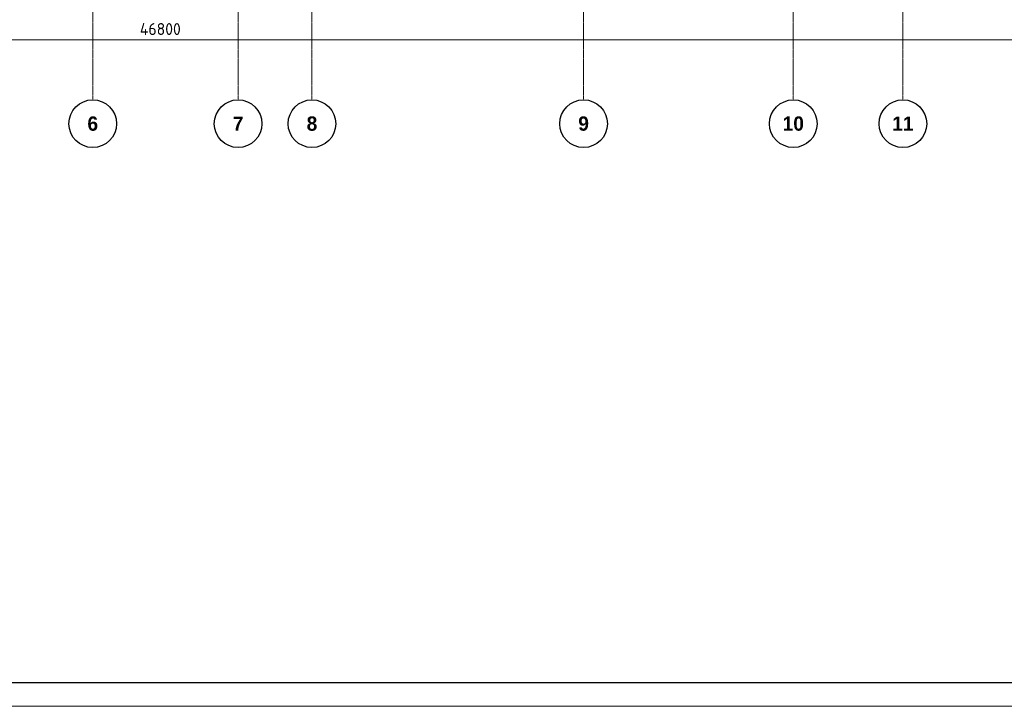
# Model space of a CAD drawing. Header units: millimetres. Extents: x 369815 to 1481759, y -423071 to -27917.
# Tile 213 of 256: x 947544 to 968205, y -108279 to -93881. Entities that reach past the tile are written whole.
import ezdxf

# ---------------------------------------------------------------- set-up
doc = ezdxf.new("R2010")
doc.units = ezdxf.units.MM
doc.linetypes.add('______5', pattern=[1100, 800, -100, 100, -100])
doc.linetypes.add('осевая', pattern=[50.8, 31.75, -6.35, 6.35, -6.35])
for name, color, linetype, lineweight in [('Оси', 40, '______5', 18), ('РАЗМЕРЫ', 1, 'Continuous', 9), ('ТОНКИЕ', 7, 'Continuous', 9)]:
    doc.layers.add(name, color=color, linetype=linetype, lineweight=lineweight)
doc.layers.add('ТОЛСТЫЕ_ОСНОВНЫЕ', color=6, linetype='Continuous')
doc.styles.add('Century Gothic', font='GOTHIC.TTF')
doc.styles.add('GOST-2.304_Type-B', font='GOST_Common.ttf')
doc.dimstyles.new('СПДС', dxfattribs={"dimscale": 100, "dimtxt": 2.5, "dimasz": 2.5, "dimexe": 1.25, "dimexo": 0, "dimtad": 1, "dimdec": 0, "dimtxsty": 'GOST-2.304_Type-B', "dimblk": 'ARCHTICK', "dimcen": 2.5, "dimdle": 2, "dimadec": 0, "dimazin": 2, "dimtfac": 0.75, "dimtdec": 0, "dimtmove": 1, "dimatfit": 3, "dimfxl": 1, "dimtolj": 1, "dimarcsym": 1})

# ---------------------------------------------------------------- blocks, each defined once
blk = doc.blocks.new('*U2034')
at = {"layer": 'ТОЛСТЫЕ_ОСНОВНЫЕ', "color": 6}
blk.add_lwpolyline([(20, 5), (886, 5), (886, 415), (20, 415)], close=True, dxfattribs=at)
at = {"layer": 'ТОНКИЕ'}
blk.add_lwpolyline([(0, 0), (891, 0), (891, 420), (0, 420)], close=True, dxfattribs=at)
blk = doc.blocks.new('_ArchTick')
at = {"color": 0, "linetype": 'ByBlock', "const_width": 0.15}
blk.add_lwpolyline([(-0.5, -0.5), (0.5, 0.5)], dxfattribs=at)
blk = doc.blocks.new('*D2005')
at = {"color": 1, "lineweight": -2, "transparency": 16777216}
for p, q in [((-85905, -346670), (-38705, -346670)), ((-85705, -346670), (-85705, -346545)), ((-38905, -346670), (-38905, -346545))]:
    blk.add_line(p, q, dxfattribs=at)
at = {"layer": 'DEFPOINTS', "color": 0, "transparency": 16777216}
for p in [(-85705, -346670), (-38905, -346670), (-38905, -346670)]:
    blk.add_point(p, dxfattribs=at)
at = {"color": 1, "lineweight": -2, "transparency": 16777216, "xscale": 250, "yscale": 250, "zscale": 250, "rotation": 180}
blk.add_blockref('_ArchTick', (-85705, -346670), dxfattribs=at)
at = {"color": 1, "lineweight": -2, "transparency": 16777216, "xscale": 250, "yscale": 250, "zscale": 250}
blk.add_blockref('_ArchTick', (-38905, -346670), dxfattribs=at)
at = {"color": 1, "transparency": 16777216, "insert": (-67487, -346445), "char_height": 250, "width": 104166.67, "attachment_point": 5, "style": 'GOST-2.304_Type-B'}
blk.add_mtext('\\A1;46800', dxfattribs=at)
blk = doc.blocks.new('NSY101')
at = {"color": 0, "linetype": 'ByBlock', "lineweight": -2}
blk.add_circle((0, 0), 50, dxfattribs=at)
blk = doc.blocks.new('СЛОЖНЫЙ_ОБЪЕКТ_33')
at = {"layer": 'Оси', "color": 16, "linetype": 'Continuous', "lineweight": 25, "transparency": 33554687, "xscale": 9.999999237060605, "yscale": 9.999999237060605, "zscale": 9.999999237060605}
blk.add_blockref('NSY101', (21513, -43009), dxfattribs=at)
at = {"layer": 'Оси', "color": 16, "linetype": 'Continuous', "lineweight": 25, "transparency": 33554687, "insert": (21513, -43009), "char_height": 300, "width": 385, "attachment_point": 5, "style": 'Century Gothic'}
blk.add_mtext('\\A1;{\\fCentury Gothic|i0|b1;\\H300.000000;\\W1.000000;\\C16;6}\\P', dxfattribs=at)
blk = doc.blocks.new('СЛОЖНЫЙ_ОБЪЕКТ_34')
at = {"layer": 'Оси', "color": 16, "linetype": 'Continuous', "lineweight": 25, "transparency": 33554687, "xscale": 9.999999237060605, "yscale": 9.999999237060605, "zscale": 9.999999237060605}
blk.add_blockref('NSY101', (24563, -43009), dxfattribs=at)
at = {"layer": 'Оси', "color": 16, "linetype": 'Continuous', "lineweight": 25, "transparency": 33554687, "insert": (24563, -43009), "char_height": 300, "width": 385, "attachment_point": 5, "style": 'Century Gothic'}
blk.add_mtext('\\A1;{\\fCentury Gothic|i0|b1;\\H300.000000;\\W1.000000;\\C16;7}\\P', dxfattribs=at)
blk = doc.blocks.new('СЛОЖНЫЙ_ОБЪЕКТ_35')
at = {"layer": 'Оси', "color": 16, "linetype": 'Continuous', "lineweight": 25, "transparency": 33554687, "xscale": 9.999999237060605, "yscale": 9.999999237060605, "zscale": 9.999999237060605}
blk.add_blockref('NSY101', (26113, -43009), dxfattribs=at)
at = {"layer": 'Оси', "color": 16, "linetype": 'Continuous', "lineweight": 25, "transparency": 33554687, "insert": (26113, -43009), "char_height": 300, "width": 385, "attachment_point": 5, "style": 'Century Gothic'}
blk.add_mtext('\\A1;{\\fCentury Gothic|i0|b1;\\H300.000000;\\W1.000000;\\C16;8}\\P', dxfattribs=at)
blk = doc.blocks.new('СЛОЖНЫЙ_ОБЪЕКТ_36')
at = {"layer": 'Оси', "color": 16, "linetype": 'Continuous', "lineweight": 25, "transparency": 33554687, "xscale": 9.999999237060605, "yscale": 9.999999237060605, "zscale": 9.999999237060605}
blk.add_blockref('NSY101', (31813, -43009), dxfattribs=at)
at = {"layer": 'Оси', "color": 16, "linetype": 'Continuous', "lineweight": 25, "transparency": 33554687, "insert": (31813, -43009), "char_height": 300, "width": 385, "attachment_point": 5, "style": 'Century Gothic'}
blk.add_mtext('\\A1;{\\fCentury Gothic|i0|b1;\\H300.000000;\\W1.000000;\\C16;9}\\P', dxfattribs=at)
blk = doc.blocks.new('СЛОЖНЫЙ_ОБЪЕКТ_37')
at = {"layer": 'Оси', "color": 16, "linetype": 'Continuous', "lineweight": 25, "transparency": 33554687, "xscale": 9.999999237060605, "yscale": 9.999999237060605, "zscale": 9.999999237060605}
blk.add_blockref('NSY101', (36213, -43009), dxfattribs=at)
at = {"layer": 'Оси', "color": 16, "linetype": 'Continuous', "lineweight": 25, "transparency": 33554687, "insert": (36213, -43009), "char_height": 300, "width": 620, "attachment_point": 5, "style": 'Century Gothic'}
blk.add_mtext('\\A1;{\\fCentury Gothic|i0|b1;\\H300.000000;\\W1.000000;\\C16;10}\\P', dxfattribs=at)
blk = doc.blocks.new('СЛОЖНЫЙ_ОБЪЕКТ_38')
at = {"layer": 'Оси', "color": 16, "linetype": 'Continuous', "lineweight": 25, "transparency": 33554687, "xscale": 9.999999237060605, "yscale": 9.999999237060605, "zscale": 9.999999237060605}
blk.add_blockref('NSY101', (38513, -43009), dxfattribs=at)
at = {"layer": 'Оси', "color": 16, "linetype": 'Continuous', "lineweight": 25, "transparency": 33554687, "insert": (38513, -43009), "char_height": 300, "width": 620, "attachment_point": 5, "style": 'Century Gothic'}
blk.add_mtext('\\A1;{\\fCentury Gothic|i0|b1;\\H300.000000;\\W1.000000;\\C16;11}\\P', dxfattribs=at)
blk = doc.blocks.new('оси блок 2')
at = {"layer": 'Оси', "color": 16, "linetype": 'осевая', "lineweight": 0, "transparency": 33554687}
for p, q in [((-68904.7, -322543), (-68904.7, -347914.1)), ((-65854.7, -322543), (-65854.7, -347914.1)), ((-64304.7, -322543), (-64304.7, -347914.1)), ((-58604.7, -322543), (-58604.7, -347914.1)), ((-54204.7, -322543), (-54204.7, -347914.1)), ((-51904.7, -322543), (-51904.7, -347914.1))]:
    blk.add_line(p, q, dxfattribs=at)
at = {"layer": 'Оси', "color": 16, "linetype": 'Continuous', "lineweight": 25, "transparency": 33554687}
for name in ['СЛОЖНЫЙ_ОБЪЕКТ_33', 'СЛОЖНЫЙ_ОБЪЕКТ_34', 'СЛОЖНЫЙ_ОБЪЕКТ_35', 'СЛОЖНЫЙ_ОБЪЕКТ_36', 'СЛОЖНЫЙ_ОБЪЕКТ_37', 'СЛОЖНЫЙ_ОБЪЕКТ_38']:
    blk.add_blockref(name, (-90418.2, -305420.5), dxfattribs=at)
dim = blk.add_linear_dim(base=(-38904.7, -346670.2), p1=(-85704.7, -346670.2), p2=(-38904.7, -346670.2), dimstyle='СПДС', override={"dimgap": 1})
dim.commit()
dim.dimension.update_dxf_attribs({"geometry": '*D2005', "text_midpoint": (-67487.3, -346670.2), "dimtype": 128})

msp = doc.modelspace()

# ---------------------------------------------------------------- block references
at = {"xscale": 100, "yscale": 100, "zscale": 100}
msp.add_blockref('*U2034', (923912.7, -108279.2), dxfattribs=at)
at = {"layer": 'РАЗМЕРЫ'}
msp.add_blockref('оси блок 2', (1017982, 252368.1, -360), dxfattribs=at)

doc.saveas('drawing.dxf')
